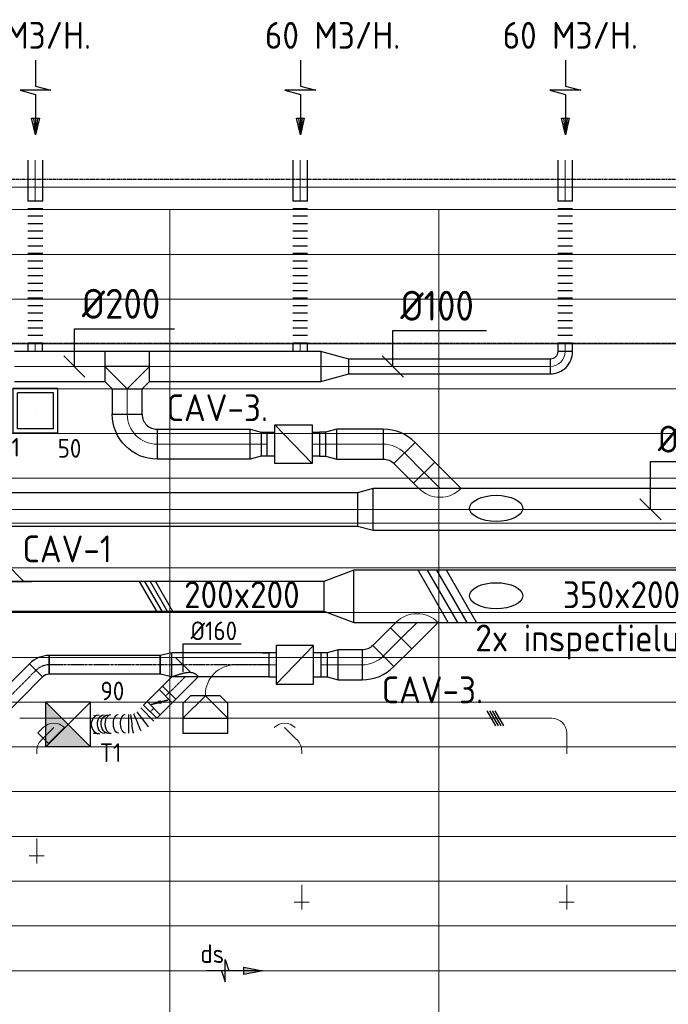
# Model space of a CAD drawing. Header units: millimetres. Extents: x -73785 to 23627, y 5976 to 52620.
# Tile 31 of 56: x -61693 to -57351, y 46022 to 52619. Entities that reach past the tile are written whole.
import ezdxf
from ezdxf.enums import TextEntityAlignment as Align

# ---------------------------------------------------------------- set-up
doc = ezdxf.new("R2010")
doc.units = ezdxf.units.MM
doc.linetypes.add('CENTER2', pattern=[28.575, 19.05, -3.175, 3.175, -3.175])
doc.linetypes.add('HIDDEN', pattern=[9.525, 6.35, -3.175])
for name, color, linetype in [('4plfd', 254, 'Continuous'), ('BALKEN', 7, 'Continuous'), ('WL570---_RETOUR', 100, 'Continuous'), ('WL570---_RETOUR_RST', 3, 'Continuous'), ('WL570---_RETOUR_RST_HL', 1, 'Continuous'), ('WL570---_TOEVOER', 200, 'Continuous'), ('WL570---_TOEVOER_HL', 1, 'Continuous'), ('WL570---_TOEVOER_RST', 200, 'Continuous'), ('WM570---_RETOUR', 2, 'Continuous'), ('WM570---_RETOUR_RST_PR', 1, 'Continuous'), ('WM570---_TOEVOER', 2, 'Continuous'), ('WM570---_TOEVOER_PR', 2, 'Continuous')]:
    doc.layers.add(name, color=color, linetype=linetype)
for name, color, linetype, lineweight in [('WL570---_BESTAAND-HARTLIJN', 161, 'Continuous', 0), ('WL570---_BESTAAND-RETOUR', 140, 'Continuous', 0), ('WL570---_BESTAAND-TOEVOER', 180, 'Continuous', 0), ('WL570---_DEMONTEREN', 10, 'Continuous', 0)]:
    doc.layers.add(name, color=color, linetype=linetype, lineweight=lineweight)
doc.layers.get('WL570---_DEMONTEREN').off()
doc.styles.add('BURO-025', font='ISO96.shx', dxfattribs={"height": 2.5})
doc.styles.add('MAATVOERING', font='ISO')

# ---------------------------------------------------------------- blocks, each defined once
blk = doc.blocks.new('Groep-44')
at = {"color": 8, "linetype": 'Continuous', "lineweight": 13}
for p, q in [((-73154.9, 49899.1), (-11882.7, 49899.1)), ((-73154.9, 49599.1), (-11882.7, 49599.1)), ((-73154.9, 49299.1), (-11882.7, 49299.1)), ((-73154.9, 48999.1), (-11882.7, 48999.1)), ((-73154.9, 48699.1), (-11882.7, 48699.1)), ((-73154.9, 48399.1), (-11882.7, 48399.1)), ((-73154.9, 48399.1), (-11882.7, 48399.1)), ((-73154.9, 48099.1), (-11882.7, 48099.1)), ((-73154.9, 47799.1), (-11882.7, 47799.1)), ((-73154.9, 47499.1), (-11882.7, 47499.1)), ((-73154.9, 47199.1), (-11882.7, 47199.1)), ((-73154.9, 46899.1), (-11882.7, 46899.1)), ((-73154.9, 46599.1), (-11882.7, 46599.1)), ((-73154.9, 46299.1), (-11882.7, 46299.1)), ((-73154.9, 45999.1), (-11882.7, 45999.1)), ((-73154.9, 45699.1), (-11882.7, 45699.1)), ((-73154.9, 45399.1), (-11882.7, 45399.1)), ((-73154.9, 45099.1), (-11882.7, 45099.1))]:
    blk.add_line(p, q, dxfattribs=at)
blk = doc.blocks.new('Groep-50')
at = {"color": 8, "linetype": 'Continuous', "lineweight": 13}
for p, q in [((-73304.9, 50349.1), (-4004.9, 50349.1)), ((-73154.9, 50199.1), (-4154.9, 50199.1)), ((-11854.9, 50199.1), (-65654.9, 50199.1)), ((-62054.9, 50199.1), (-62054.9, 43299.1)), ((-60254.9, 50199.1), (-60254.9, 43299.1))]:
    blk.add_line(p, q, dxfattribs=at)
at = {"color": 8}
blk.add_blockref('Groep-44', (0, 0), dxfattribs=at)
blk = doc.blocks.new('Block plafond 2e verd')
at = {"layer": '4plfd'}
blk.add_blockref('Groep-50', (73180, -19000), dxfattribs=at)
blk = doc.blocks.new('KARH')
for p, q in [((1, 0.5), (0, 0.5)), ((0, -0.5), (1, -0.5))]:
    blk.add_line(p, q)
at = {"invisible_edges": 15}
blk.add_3dface([(0, 0.5), (0, -0.5), (1, -0.5), (1, 0.5)], dxfattribs=at)
blk = doc.blocks.new('KARO')
for p, q in [((1, 0.5), (0, 0.5)), ((0, -0.5), (1, -0.5))]:
    blk.add_line(p, q)
at = {"invisible_edges": 15}
blk.add_3dface([(0, 0.5), (0, -0.5), (1, -0.5), (1, 0.5)], dxfattribs=at)
at = {"layer": 'WL570---_BESTAAND-HARTLIJN'}
blk.add_line((0, 0), (1, 0), dxfattribs=at)
blk = doc.blocks.new('OTS20020020000H')
at = {"layer": 'WL570---_RETOUR'}
blk.add_line((-150, 0), (150, 0), dxfattribs=at)
blk.add_lwpolyline([(-150, -100), (150, -100), (150, 100), (100, 150), (-100, 150), (-150, 100)], close=True, dxfattribs=at)
blk.add_lwpolyline([(-150, 0), (0, 150), (150, 0)], dxfattribs=at)
blk = doc.blocks.new('OBO10000090ZE')
blk.add_lwpolyline([(-50, 0), (50, 0), (50, 100, 1), (-50, 100)], format="xyb", close=True)
at = {"layer": 'WL570---_BESTAAND-HARTLIJN'}
for points in [[(0, 0), (0, 150)], [(-50, 100), (50, 100)]]:
    blk.add_lwpolyline(points, dxfattribs=at)
blk = doc.blocks.new('OBO10000045H')
blk.add_lwpolyline([(50, -41.4, 0.198912), (6.1, 64.6), (-64.6, -6.1, -0.198912), (-50, -41.4)], format="xyb", close=True)
at = {"invisible_edges": 15}
for points in [[(-61.7, -9.3), (14.9, 55), (6.1, 64.6), (-64.6, -6.1)], [(-59, -12.7), (22.9, 44.6), (14.9, 55), (-61.7, -9.3)], [(-56.7, -16.4), (29.9, 33.6), (22.9, 44.6), (-59, -12.7)], [(-54.7, -20.3), (35.9, 22), (29.9, 33.6), (-56.7, -16.4)], [(-53, -24.3), (41, 9.9), (35.9, 22), (-54.7, -20.3)], [(-51.7, -28.5), (44.9, -2.6), (41, 9.9), (-53, -24.3)], [(-50.8, -32.7), (47.7, -15.4), (44.9, -2.6), (-51.7, -28.5)], [(-50.2, -37.1), (49.4, -28.3), (47.7, -15.4), (-50.8, -32.7)], [(-50, -41.4), (50, -41.4), (49.4, -28.3), (-50.2, -37.1)]]:
    blk.add_3dface(points, dxfattribs=at)
at = {"layer": 'WL570---_BESTAAND-HARTLIJN'}
blk.add_arc((-100, -41.4), 100, 0, 45, dxfattribs=at)
blk = doc.blocks.new('OZA1250100045R')
blk.add_lwpolyline([(70.7, 0), (106.1, 35.4), (35.4, 106.1), (-70.7, 0)])
at = {"layer": 'WL570---_BESTAAND-HARTLIJN'}
blk.add_line((0, 0), (70.7, 70.7), dxfattribs=at)
at = {"layer": 'WL570---_BESTAAND-TOEVOER'}
blk.add_arc((0, 70.7), 100, 225, 315, dxfattribs=at)
blk = doc.blocks.new('OSV20012501390G')
blk.add_lwpolyline([(0, -100), (140, -62.5), (140, 62.5), (0, 100)], close=True)
at = {"layer": 'WL570---_BESTAAND-HARTLIJN'}
blk.add_line((0, 0), (140, 0), dxfattribs=at)
blk = doc.blocks.new('FLLINE100')
blk.add_line((0, -50), (0, 50))
blk = doc.blocks.new('OEX10000100000')
at = {"rotation": 90}
for p in [(0, -50), (0, -100), (0, -150), (0, -200), (0, -250), (0, -300), (0, -350), (0, -400), (0, -450), (0, -500), (0, -550), (0, -600), (0, -650), (0, -700), (0, -750), (0, -800), (0, -850), (0, -900), (0, -950), (0, -1000)]:
    blk.add_blockref('FLLINE100', p, dxfattribs=at)
blk = doc.blocks.new('OSV28022401040G')
blk.add_lwpolyline([(0, -140), (104.5, -112), (104.5, 112), (0, 140)], close=True)
at = {"layer": 'WL570---_BESTAAND-HARTLIJN'}
blk.add_line((0, 0), (104.5, 0), dxfattribs=at)
blk = doc.blocks.new('MVLINE')
blk.add_line((35.4, -35.4), (-35.4, 35.4))
blk = doc.blocks.new('AFZPIJL')
for points in [[(0, -10), (0, -6.52), (-2.06, -5.97), (2.06, -5.97), (0, -5.41), (0, 0)], [(-0.26, -2.22), (0, 0)], [(0.26, -2.22), (0, 0)]]:
    blk.add_lwpolyline(points)
blk.add_lwpolyline([(0.52, -2.22), (-0.52, -2.22), (0, 0)], close=True)
blk = doc.blocks.new('VBX1601600016025000')
for points in [[(50, 80), (0, 80), (0, -80), (50, -80)], [(300, -80), (350, -80), (350, 80), (300, 80)]]:
    blk.add_lwpolyline(points)
blk.add_lwpolyline([(50, -130), (300, -130), (300, 130), (50, 130)], close=True)
at = {"layer": 'WL570---_BESTAAND-HARTLIJN'}
blk.add_line((300, 0), (350, 0), dxfattribs=at)
at = {"layer": 'WL570---_BESTAAND-TOEVOER'}
blk.add_line((50, -130), (300, 130), dxfattribs=at)
blk = doc.blocks.new('OBO20000090H')
blk.add_lwpolyline([(100, -200, 0.414214), (-200, 100), (-200, -100, -0.414214), (-100, -200)], format="xyb", close=True)
at = {"invisible_edges": 15}
for points in [[(-182.6, -101.5), (-147.9, 95.4), (-200, 100), (-200, -100)], [(-165.8, -106), (-97.4, 81.9), (-147.9, 95.4), (-182.6, -101.5)], [(-150, -113.4), (-50, 59.8), (-97.4, 81.9), (-165.8, -106)], [(-135.7, -123.4), (-7.2, 29.8), (-50, 59.8), (-150, -113.4)], [(-123.4, -135.7), (29.8, -7.2), (-7.2, 29.8), (-135.7, -123.4)], [(-113.4, -150), (59.8, -50), (29.8, -7.2), (-123.4, -135.7)], [(-106, -165.8), (81.9, -97.4), (59.8, -50), (-113.4, -150)], [(-101.5, -182.6), (95.4, -147.9), (81.9, -97.4), (-106, -165.8)], [(-100, -200), (100, -200), (95.4, -147.9), (-101.5, -182.6)]]:
    blk.add_3dface(points, dxfattribs=at)
at = {"layer": 'WL570---_BESTAAND-HARTLIJN'}
blk.add_arc((-200, -200), 200, 0, 90, dxfattribs=at)
blk = doc.blocks.new('OBO20000045H')
blk.add_lwpolyline([(100, -82.8, 0.198912), (12.1, 129.3), (-129.3, -12.1, -0.198912), (-100, -82.8)], format="xyb", close=True)
at = {"invisible_edges": 15}
for points in [[(-123.4, -18.6), (29.8, 110), (12.1, 129.3), (-129.3, -12.1)], [(-118.1, -25.5), (45.7, 89.2), (29.8, 110), (-123.4, -18.6)], [(-113.4, -32.8), (59.8, 67.2), (45.7, 89.2), (-118.1, -25.5)], [(-109.4, -40.6), (71.9, 43.9), (59.8, 67.2), (-113.4, -32.8)], [(-106, -48.6), (81.9, 19.8), (71.9, 43.9), (-109.4, -40.6)], [(-103.4, -57), (89.8, -5.2), (81.9, 19.8), (-106, -48.6)], [(-101.5, -65.5), (95.4, -30.7), (89.8, -5.2), (-103.4, -57)], [(-100.4, -74.1), (98.9, -56.7), (95.4, -30.7), (-101.5, -65.5)], [(-100, -82.8), (100, -82.8), (98.9, -56.7), (-100.4, -74.1)]]:
    blk.add_3dface(points, dxfattribs=at)
at = {"layer": 'WL570---_BESTAAND-HARTLIJN'}
blk.add_arc((-200, -82.8), 200, 0, 45, dxfattribs=at)
blk = doc.blocks.new('OSV1251000460G')
blk.add_lwpolyline([(0, -62.5), (46.7, -50), (46.7, 50), (0, 62.5)], close=True)
at = {"layer": 'WL570---_BESTAAND-HARTLIJN'}
blk.add_line((0, 0), (46.7, 0), dxfattribs=at)
blk = doc.blocks.new('OBO10000090H')
blk.add_lwpolyline([(50, -100, 0.414214), (-100, 50), (-100, -50, -0.414214), (-50, -100)], format="xyb", close=True)
at = {"invisible_edges": 15}
for points in [[(-91.3, -50.8), (-74, 47.7), (-100, 50), (-100, -50)], [(-82.9, -53), (-48.7, 41), (-74, 47.7), (-91.3, -50.8)], [(-75, -56.7), (-25, 29.9), (-48.7, 41), (-82.9, -53)], [(-67.9, -61.7), (-3.6, 14.9), (-25, 29.9), (-75, -56.7)], [(-61.7, -67.9), (14.9, -3.6), (-3.6, 14.9), (-67.9, -61.7)], [(-56.7, -75), (29.9, -25), (14.9, -3.6), (-61.7, -67.9)], [(-53, -82.9), (41, -48.7), (29.9, -25), (-56.7, -75)], [(-50.8, -91.3), (47.7, -74), (41, -48.7), (-53, -82.9)], [(-50, -100), (50, -100), (47.7, -74), (-50.8, -91.3)]]:
    blk.add_3dface(points, dxfattribs=at)
at = {"layer": 'WL570---_BESTAAND-HARTLIJN'}
blk.add_arc((-100, -100), 100, 0, 90, dxfattribs=at)
blk = doc.blocks.new('OSV2001600740G')
blk.add_lwpolyline([(0, -100), (74.6, -80), (74.6, 80), (0, 100)], close=True)
at = {"layer": 'WL570---_BESTAAND-HARTLIJN'}
blk.add_line((0, 0), (74.6, 0), dxfattribs=at)
blk = doc.blocks.new('VV235020020020002000G')
blk.add_lwpolyline([(0, -175), (200, -100), (200, 100), (0, 175)], close=True)
at = {"invisible_edges": 15}
blk.add_3dface([(0, -175), (200, -100), (200, 100), (0, 175)], dxfattribs=at)
blk = doc.blocks.new('OZA2500200045R')
blk.add_lwpolyline([(141.4, 0), (176.8, 35.4), (35.4, 176.8), (-141.4, 0)])
at = {"layer": 'WL570---_BESTAAND-HARTLIJN'}
blk.add_line((0, 0), (106.1, 106.1), dxfattribs=at)
at = {"layer": 'WL570---_BESTAAND-RETOUR'}
blk.add_arc((0, 141.4), 200, 225, 315, dxfattribs=at)
blk = doc.blocks.new('OSV20010001860G')
blk.add_lwpolyline([(0, -100), (186.6, -50), (186.6, 50), (0, 100)], close=True)
at = {"layer": 'WL570---_BESTAAND-HARTLIJN'}
blk.add_line((0, 0), (186.6, 0), dxfattribs=at)
blk = doc.blocks.new('OAF12500045L')
blk.add_line((-138.4, 0), (138.4, 0))
blk.add_lwpolyline([(-88.4, 0), (-123.7, 35.4), (-35.4, 123.7), (88.4, 0)])
at = {"layer": 'WL570---_BESTAAND-HARTLIJN'}
blk.add_line((-79.5, 79.5), (0, 0), dxfattribs=at)
blk = doc.blocks.new('UISO')
at = {"layer": 'WL570---_TOEVOER'}
for p, q in [((0, 0.36), (1, 0.937)), ((0, 0.18), (1, 0.757)), ((0, 0), (1, 0.577)), ((0, -0.18), (1, 0.397))]:
    blk.add_line(p, q, dxfattribs=at)
blk = doc.blocks.new('A$C37643571')
at = {"layer": 'WL570---_RETOUR'}
for p, xscale, yscale, zscale, rotation in [((100, 555.5), 170.7703140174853, 200, 200, 90), ((300, 355.5), -622.0802183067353, 200, 200, 179.9999999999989), ((997, 355.5), -41.65426006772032, 160, 160, 179.9999999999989), ((1427.5, 355.5), 41.65426006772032, 160, 160, 179.9999999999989), ((1814.1, 355.5), 311.9850505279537, 200, 200, 180), ((2087.8, 164.6), 187.0312133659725, 200, 200, 134.999999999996)]:
    blk.add_blockref('KARO', p, dxfattribs=dict(at, xscale=xscale, yscale=yscale, zscale=zscale, rotation=rotation))
at = {"layer": 'WL570---_RETOUR', "xscale": -1}
for name, p, rotation in [('OBO20000090H', (100, 355.5), 89.99999999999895), ('VBX1601600016025000', (1037.2, 355.5), 180.0000000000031), ('OSV2001600740G', (922.3, 355.5), 179.9999999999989), ('OZA2500200045R', (2193.9, 58.6), 359.999999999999)]:
    blk.add_blockref(name, p, dxfattribs=dict(at, rotation=rotation))
at = {"layer": 'WL570---_RETOUR'}
for name, p, rotation in [('OBO20000045H', (1897, 355.5), 44.99999999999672), ('OSV2001600740G', (1502.1, 355.5), 179.9999999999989)]:
    blk.add_blockref(name, p, dxfattribs=dict(at, rotation=rotation))
at = {"layer": 'WM570---_RETOUR', "style": 'MAATVOERING'}
blk.add_text('CAV-3.', height=180, dxfattribs=at).set_placement((363.7, 509.6))
blk = doc.blocks.new('*U379')
at = {"color": 0, "ltscale": 10}
for p, q in [((0, 62.5, -2700), (0, -62.5, -2700)), ((26.1, 62.5, -2700), (26.1, -62.5, -2700)), ((368.8, -159.4, -2700), (364.8, -163.4, -2700)), ((257.4, -226, -2700), (258.8, -227.3, -2700)), ((283.8, -244.4, -2700), (280.4, -247.7, -2700))]:
    blk.add_line(p, q, dxfattribs=at)
for centre, major_axis, ratio, start_param, end_param in [((71.7, 0, -2700), (8.2, 62.5), 0.004891, 3.140949, 6.282542), ((143.1, -29.5, -2700), (38.3, 50), 0.022814, 3.138591, 6.280184), ((243.4, -127.1, -2700), (-43.1, -45.2), 0.651453, 0.00466, 3.146253), ((300, -180.3, -2700), (-41.9, -46.4), 0.872035, 0.017676, 3.123917)]:
    blk.add_ellipse(centre, major_axis=major_axis, ratio=ratio, start_param=start_param, end_param=end_param, dxfattribs=at)
at = {"color": 0, "ltscale": 10, "extrusion": (0, 0, -1)}
for centre, major_axis, ratio, start_param, end_param in [((109.3, -10.1, -2700), (-24.1, -58.2), 0.014341, 3.139706, 6.281299), ((156.9, -43.3, -2700), (44.2, 44.2), 0.026728, 0, 3.141593), ((174.1, -60, -2700), (43.5, 44.9), 0.520047, 0, 3.141593), ((208.5, -93.3, -2700), (43.5, 44.9), 0.520047, 0, 3.141593), ((257.3, -140.1, -2700), (42.8, 45.5), 0.752734, 0, 3.141593), ((275.6, -157.4, -2700), (42.8, 45.5), 0.752734, 0, 3.141593), ((306.7, -186.1, -2700), (2.2, -62.6), 0.995143, 3.888995, 4.376503), ((306.7, -186.1, -2700), (2.2, -62.6), 0.995143, 0.411877, 0.747403)]:
    blk.add_ellipse(centre, major_axis=major_axis, ratio=ratio, start_param=start_param, end_param=end_param, dxfattribs=at)
at = {"layer": 'WM570---_TOEVOER_PR', "color": 2, "style": 'BURO-025'}
blk.add_attdef('POSNR', text='', height=125, dxfattribs=at).set_placement((0, 0), align=Align.MIDDLE)
blk = doc.blocks.new('*U380')
at = {"color": 0, "ltscale": 10}
for p, q in [((0, 62.5, -2700), (34, 62.5, -2700)), ((0, -62.5, -2700), (0, 62.5, -2700)), ((0, -62.5, -2700), (34, -62.5, -2700))]:
    blk.add_line(p, q, dxfattribs=at)
at = {"layer": 'WL570---_TOEVOER_HL', "linetype": 'CENTER2'}
blk.add_line((0, 0, -2700), (34, 0, -2700), dxfattribs=at)
at = {"layer": 'WM570---_TOEVOER_PR', "color": 2, "style": 'BURO-025'}
blk.add_attdef('POSNR', text='', height=125, dxfattribs=at).set_placement((0, 0), align=Align.MIDDLE)
blk = doc.blocks.new('*U381')
at = {"color": 0, "ltscale": 10}
for p, q in [((0, 88.4, -2700), (150.4, -62.1, -2700)), ((150.4, -62.1, -2700), (62.1, -150.4, -2700)), ((0, -88.4, -2700), (62.1, -150.4, -2700))]:
    blk.add_line(p, q, dxfattribs=at)
blk.add_spline([(-0.3, -87.7, -2700), (-1, -85.6, -2700), (-2.2, -82.1, -2700), (-3.9, -77.3, -2700), (-6, -71.3, -2700), (-8.4, -64.1, -2700), (-11.1, -55.9, -2700), (-14.1, -46.8, -2700), (-17.1, -37, -2700), (-20.1, -26.6, -2700), (-23, -15.9, -2700), (-25.5, -5.1, -2700), (-27.7, 5.5, -2700), (-29.2, 15.8, -2700), (-30, 25.5, -2700), (-30, 34.4, -2700), (-29.2, 42.6, -2700), (-27.7, 49.8, -2700), (-25.5, 56.2, -2700), (-23, 61.9, -2700), (-20.1, 66.9, -2700), (-17.1, 71.2, -2700), (-14.1, 75, -2700), (-11.1, 78.2, -2700), (-8.4, 81, -2700), (-6, 83.3, -2700), (-3.9, 85.1, -2700), (-2.2, 86.6, -2700), (-1, 87.6, -2700), (-0.3, 88.2, -2700), (0, 88.4, -2700)], degree=3, dxfattribs=at)
at = {"layer": 'WL570---_TOEVOER_HL', "linetype": 'CENTER2'}
blk.add_line((0, 0, -2700), (106.3, -106.3, -2700), dxfattribs=at)
at = {"layer": 'WM570---_TOEVOER_PR', "color": 2, "style": 'BURO-025'}
blk.add_attdef('POSNR', text='', height=125, dxfattribs=at).set_placement((0, 0), align=Align.MIDDLE)
blk = doc.blocks.new('*U382')
at = {"ltscale": 10}
for p, q in [((-56.4, 62.5, -2700), (56.5, 62.5, -2700)), ((-56.4, -62.5, -2700), (-56.4, 62.5, -2700)), ((-49.4, 27.3, -2700), (-48.4, 29.1, -2700)), ((48.4, -29.1, -2700), (-49.4, 27.3, -2700)), ((49.4, -27.3, -2700), (-48.4, 29.1, -2700)), ((56.5, 62.5, -2700), (56.5, -62.5, -2700)), ((-56.4, -62.5, -2700), (56.5, -62.5, -2700)), ((48.4, -29.1, -2700), (49.4, -27.3, -2700))]:
    blk.add_line(p, q, dxfattribs=at)
blk.add_circle((0, 0, -2700), 9.41, dxfattribs=at)
at = {"layer": 'WL570---_TOEVOER', "color": 2, "style": 'BURO-025'}
blk.add_attdef('I', text='', height=125, dxfattribs=at).set_placement((0, 0), align=Align.MIDDLE)
at = {"layer": 'WM570---_TOEVOER_PR', "color": 2, "style": 'BURO-025'}
blk.add_attdef('POSNR', text='', height=125, dxfattribs=at).set_placement((0, 0), align=Align.MIDDLE)
blk = doc.blocks.new('*U383')
at = {"color": 0, "ltscale": 10}
for p, q in [((0, 62.5, -2700), (34, 62.5, -2700)), ((34, 62.5, -2700), (34, -62.5, -2700)), ((0, -62.5, -2700), (34, -62.5, -2700))]:
    blk.add_line(p, q, dxfattribs=at)
at = {"layer": 'WL570---_TOEVOER_HL', "linetype": 'CENTER2'}
blk.add_line((0, 0, -2700), (34, 0, -2700), dxfattribs=at)
at = {"layer": 'WM570---_TOEVOER_PR', "color": 2, "style": 'BURO-025'}
blk.add_attdef('POSNR', text='', height=125, dxfattribs=at).set_placement((0, 0), align=Align.MIDDLE)
blk = doc.blocks.new('*U384')
at = {"color": 0, "ltscale": 10}
for p, q in [((0, 80, -2700), (648.2, 80, -2700)), ((0, -80, -2700), (0, 80, -2700)), ((648.2, 80, -2700), (648.2, -80, -2700)), ((0, -80, -2700), (648.2, -80, -2700))]:
    blk.add_line(p, q, dxfattribs=at)
at = {"layer": 'WL570---_TOEVOER_HL', "linetype": 'CENTER2'}
blk.add_line((0, 0, -2700), (648.2, 0, -2700), dxfattribs=at)
at = {"layer": 'WM570---_TOEVOER_PR', "color": 2, "style": 'BURO-025'}
blk.add_attdef('POSNR', text='', height=125, dxfattribs=at).set_placement((0, 0), align=Align.MIDDLE)
blk = doc.blocks.new('*U385')
at = {"color": 0, "ltscale": 10}
for p, q in [((150, 150, -2500), (-150, 150, -2500)), ((-150, -150, -2500), (-150, 150, -2500)), ((150, -150, -2500), (-150, 150, -2500)), ((-150, -150, -2500), (150, 150, -2500)), ((150, -150, -2500), (150, 150, -2500)), ((150, -150, -2500), (-150, -150, -2500))]:
    blk.add_line(p, q, dxfattribs=at)
at = {"layer": 'WL570---_TOEVOER_HL', "linetype": 'CENTER2'}
blk.add_circle((0, 0, -2500), 0.075, dxfattribs=at)
at = {"layer": 'WL570---_TOEVOER', "color": 2, "style": 'BURO-025'}
for tag in ['MC', 'Q']:
    blk.add_attdef(tag, text='', height=125, dxfattribs=at).set_placement((0, 0), align=Align.MIDDLE)
at = {"layer": 'WM570---_TOEVOER_PR', "color": 2, "style": 'BURO-025'}
blk.add_attdef('POSNR', text='', height=125, dxfattribs=at).set_placement((0, 0), align=Align.MIDDLE)
blk = doc.blocks.new('*U388')
at = {"color": 0, "ltscale": 10}
for p, q in [((0, 62.5, -2700), (885.9, 62.5, -2700)), ((0, -62.5, -2700), (0, 62.5, -2700)), ((885.9, 62.5, -2700), (885.9, -62.5, -2700)), ((0, -62.5, -2700), (885.9, -62.5, -2700))]:
    blk.add_line(p, q, dxfattribs=at)
at = {"layer": 'WL570---_TOEVOER_HL', "linetype": 'CENTER2'}
blk.add_line((0, 0, -2700), (885.9, 0, -2700), dxfattribs=at)
at = {"layer": 'WM570---_TOEVOER_PR', "color": 2, "style": 'BURO-025'}
blk.add_attdef('POSNR', text='', height=125, dxfattribs=at).set_placement((0, 0), align=Align.MIDDLE)
blk = doc.blocks.new('*U389')
at = {"color": 0, "ltscale": 10}
for p, q in [((-7.6, 80.8, -2700), (80.8, -7.6, -2700)), ((-51.8, -62.5, -2700), (-51.8, 62.5, -2700))]:
    blk.add_line(p, q, dxfattribs=at)
for radius in [62.6, 187.6]:
    blk.add_arc((-51.8, 125.1, -2700), radius, 270, 315, dxfattribs=at)
at = {"layer": 'WL570---_TOEVOER_HL', "linetype": 'CENTER2'}
blk.add_arc((-51.8, 125.1, -2700), 125.1, 270, 315, dxfattribs=at)
at = {"layer": 'WM570---_TOEVOER_PR', "color": 2, "style": 'BURO-025'}
blk.add_attdef('POSNR', text='', height=125, dxfattribs=at).set_placement((0, 0), align=Align.MIDDLE)
blk = doc.blocks.new('*U390')
at = {"color": 0, "ltscale": 10}
for p, q in [((0, 62.5, -2700), (743, 62.5, -2700)), ((0, -62.5, -2700), (0, 62.5, -2700)), ((743, 62.5, -2700), (743, -62.5, -2700)), ((0, -62.5, -2700), (743, -62.5, -2700))]:
    blk.add_line(p, q, dxfattribs=at)
at = {"layer": 'WL570---_TOEVOER_HL', "linetype": 'CENTER2'}
blk.add_line((0, 0, -2700), (743, 0, -2700), dxfattribs=at)
at = {"layer": 'WM570---_TOEVOER_PR', "color": 2, "style": 'BURO-025'}
blk.add_attdef('POSNR', text='', height=125, dxfattribs=at).set_placement((0, 0), align=Align.MIDDLE)
blk = doc.blocks.new('*U391')
at = {"color": 0, "ltscale": 10}
for p, q in [((0, 80, -2700), (78.2, 62.5, -2700)), ((0, 80, -2700), (0, -80, -2700)), ((78.2, 62.5, -2700), (78.2, -62.5, -2700)), ((0, -80, -2700), (78.2, -62.5, -2700))]:
    blk.add_line(p, q, dxfattribs=at)
at = {"layer": 'WL570---_TOEVOER_HL', "linetype": 'CENTER2'}
blk.add_line((0, 0, -2700), (78.2, 0, -2700), dxfattribs=at)
for centre in [(0, 0, -2700), (78.2, 0, -2700)]:
    blk.add_circle(centre, 0.075, dxfattribs=at)
at = {"layer": 'WM570---_TOEVOER_PR', "color": 2, "style": 'BURO-025'}
blk.add_attdef('POSNR', text='', height=125, dxfattribs=at).set_placement((0, 0), align=Align.MIDDLE)
blk = doc.blocks.new('*U474')
at = {"color": 0, "ltscale": 10}
for p, q in [((149, 149, -150), (-149, 149, -150)), ((-149, -149, -150), (-149, 149, -150)), ((149, -149, -150), (149, 149, -150)), ((120, 120, -150), (-120, 120, -150)), ((-120, -120, -150), (-120, 120, -150)), ((120, -120, -150), (120, 120, -150)), ((120, -120, -150), (-120, -120, -150)), ((149, -149, -150), (-149, -149, -150))]:
    blk.add_line(p, q, dxfattribs=at)
at = {"layer": 'WL570---_RETOUR_RST_HL', "linetype": 'CENTER2'}
blk.add_circle((0, 0, -150), 0.075, dxfattribs=at)
at = {"layer": 'WL570---_RETOUR_RST', "color": 2, "style": 'BURO-025'}
for tag in ['MC', 'Q']:
    blk.add_attdef(tag, text='', height=125, dxfattribs=at).set_placement((0, 0), align=Align.MIDDLE)
at = {"layer": 'WM570---_RETOUR_RST_PR', "color": 2, "style": 'BURO-025'}
blk.add_attdef('POSNR', text='', height=125, dxfattribs=at).set_placement((0, 0), align=Align.MIDDLE)
blk = doc.blocks.new('LU-PIJL6')
at = {"color": 0, "linetype": 'Continuous'}
for p, q in [((-5, -1.5), (-5, 1.5)), ((-5, 1.5), (-4.5, 0)), ((0, 0), (-7.5, 0)), ((-5.5, 0), (-5, -1.5)), ((-2.5, -0.5), (-2.5, 0.5)), ((-2.5, 0.5), (0, 0)), ((0, 0), (-2.5, -0.5))]:
    blk.add_line(p, q, dxfattribs=at)
blk.add_solid([(-2.5, 0.5), (-2.5, -0.5), (0, 0)], dxfattribs=at)
blk = doc.blocks.new('*U538')
at = {"layer": 'WM570---_TOEVOER', "color": 0, "ltscale": 10}
for p, q in [((0, 140.3), (389.3, 140.3)), ((0, -50), (0, 140.3)), ((50, -50), (-50, 50))]:
    blk.add_line(p, q, dxfattribs=at)
at = {"layer": 'WM570---_TOEVOER', "color": 0, "style": 'BURO-025'}
blk.add_text('%%c160', height=125, dxfattribs=at).set_placement((50, 165.3))

msp = doc.modelspace()

# ---------------------------------------------------------------- hatches: boundary and pattern name
at = {"layer": 'WL570---_TOEVOER_RST'}
for points in [[(-61518.4, 47746.5), (-61368.4, 47896.3), (-61518.4, 48046.2)], [(-61218.7, 47746.3), (-61368.4, 47896.3), (-61518.4, 47746.3)]]:
    msp.add_hatch(color=256, dxfattribs=at).paths.add_polyline_path(points)

# ---------------------------------------------------------------- linework, layer by layer
at = {"layer": 'BALKEN', "color": 2, "linetype": 'HIDDEN'}
for p, q in [((-71835, 51551.1), (-2746.7, 51551.1)), ((-71835, 50451.1), (-2746.7, 50451.1))]:
    msp.add_line(p, q, dxfattribs=at)
at = {"layer": 'WL570---_RETOUR'}
msp.add_ellipse((-58503.5, 49344.5), major_axis=(-178.4, 0), ratio=0.489711, dxfattribs=at)
at = {"layer": 'WL570---_TOEVOER'}
msp.add_ellipse((-58503.5, 48758.9), major_axis=(-178.4, 0), ratio=0.489711, dxfattribs=at)
at = {"layer": 'WM570---_RETOUR'}
for points in [[(-61326.7, 50295.2), (-61326.7, 50548.4), (-60657.7, 50548.4)], [(-59194.8, 50295.2), (-59194.8, 50535.4), (-58568.6, 50535.4)], [(-57470.9, 49337.5), (-57470.9, 49658.2), (-56865.7, 49658.2)]]:
    msp.add_lwpolyline(points, dxfattribs=at)

# ---------------------------------------------------------------- block references
at = {"layer": 'WL570---_DEMONTEREN'}
for name, p, rotation in [('OBO20000090H', (-60450, 48296.1), 90), ('OSV20012501390G', (-61055.2, 47938), 180), ('OBO10000045H', (-61578.8, 47761.2), 135.0000000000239), ('OBO10000090ZE', (-61578.8, 47115.9), 180), ('OBO10000090ZE', (-59805.1, 46805.9), 180), ('OBO10000090ZE', (-58031.4, 46805.9), 180)]:
    msp.add_blockref(name, p, dxfattribs=dict(at, rotation=rotation))
for p, xscale, yscale, zscale in [((-60250, 48296.1), 109.7746001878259, 200, 200), ((-61055.2, 47938), 455.1940389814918, 200, 200), ((-58131.4, 47938), -1512.989714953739, 100, 100)]:
    msp.add_blockref('KARO', p, dxfattribs=dict(at, xscale=xscale, yscale=yscale, zscale=zscale))
at = {"layer": 'WL570---_DEMONTEREN', "xscale": -1}
for name, p, rotation in [('OSV2001600740G', (-60140.9, 48296.1), 180), ('OSV20012501390G', (-60166.4, 47938), 180), ('OSV1251000460G', (-59691.1, 47938), 180), ('OBO10000090H', (-58031.4, 47938), 270), ('OZA1250100045R', (-59919.4, 47875.5), 180), ('OBO10000045H', (-59805.1, 47761.2), 224.9999999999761)]:
    msp.add_blockref(name, p, dxfattribs=dict(at, rotation=rotation))
at = {"layer": 'WL570---_DEMONTEREN'}
for name, p, xscale, yscale, zscale, rotation in [('KARO', (-60450, 48096.1), 8.033562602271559, 200, 200, 270), ('KARO', (-60166.4, 47938), 134.070819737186, 200, 200, 180), ('KARO', (-61195.2, 47938), 497.6400919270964, 125, 125, 180), ('KARO', (-59691.1, 47938), 336.4715324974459, 125, 125, 180), ('UISO', (-58470.5, 47888), 100, 100, 100, 90), ('KARO', (-61549.5, 47790.5), 20.25322287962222, 100, 100, 45.00000000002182), ('KARO', (-59834.4, 47790.5), -20.25322287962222, 100, 100, 314.9999999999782), ('KARO', (-58031.4, 47699.4), -138.5896735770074, 100, 100, 270), ('KARO', (-61578.8, 47699.4), 20.34712610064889, 100, 100, 90), ('KARO', (-59805.1, 47699.4), -20.34712610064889, 100, 100, 270), ('KARO', (-61578.8, 47115.9), 16.03765465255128, 100, 100, 90), ('KARO', (-59805.1, 46805.9), 16.03765465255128, 100, 100, 90), ('KARO', (-58031.4, 46805.9), 16.03765465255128, 100, 100, 90)]:
    msp.add_blockref(name, p, dxfattribs=dict(at, xscale=xscale, yscale=yscale, zscale=zscale, rotation=rotation))
msp.add_blockref('OTS20020020000H', (-60450, 47938), dxfattribs=at)
at = {"layer": 'WL570---_RETOUR'}
for name, p, xscale, yscale, zscale, rotation in [('AFZPIJL', (-61587.3, 51847.2), 50, 50, 50, 180), ('AFZPIJL', (-59814.3, 51847.2), 50, 50, 50, 180), ('AFZPIJL', (-58040.6, 51847.2), 50, 50, 50, 180), ('KARO', (-61588.5, 51402.4), 275.9456809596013, 100, 100, 90), ('KARO', (-59815.5, 51402.4), 275.9456809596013, 100, 100, 90), ('KARO', (-58041.8, 51402.4), 275.9456809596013, 100, 100, 90), ('KARO', (-61589.2, 50451.8), 56.74591008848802, 100, 100, 270), ('KARO', (-59815.5, 50451.8), 56.29579252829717, 100, 100, 270), ('KARO', (-58041.8, 50451.8), 56.55323533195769, 100, 100, 270), ('KARO', (-59676.5, 50295.2), 1145.605224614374, 200, 200, 180), ('KARO', (-58141.8, 50295.2), 1348.069124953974, 100, 100, 180), ('KARO', (-56932.8, 49337.5), 2394.958959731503, 280, 280, 180)]:
    msp.add_blockref(name, p, dxfattribs=dict(at, xscale=xscale, yscale=yscale, zscale=zscale, rotation=rotation))
for name, p in [('OEX10000100000', (-61588.5, 51451.8)), ('OEX10000100000', (-59815.5, 51451.8)), ('OEX10000100000', (-58041.8, 51451.8)), ('OSV20010001860G', (-59676.5, 50295.2))]:
    msp.add_blockref(name, p, dxfattribs=at)
for name, p, xscale, yscale, zscale in [('KARO', (-61728.2, 50295.2), 605.3762960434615, 200, 200), ('KARO', (-64481.3, 49337.5), 5049.103012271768, 224, 224), ('LU-PIJL6', (-60068.2, 46246.3), 50, 50, 50)]:
    msp.add_blockref(name, p, dxfattribs=dict(at, xscale=xscale, yscale=yscale, zscale=zscale))
for name, p, rotation in [('OTS20020020000H', (-60973.1, 50295.2), 180), ('OBO10000090H', (-58041.8, 50295.2), 270), ('OSV28022401040G', (-59327.7, 49337.5), 180)]:
    msp.add_blockref(name, p, dxfattribs=dict(at, rotation=rotation))
ref = msp.add_blockref('*U474', (-61587.2, 49997.9, 2500), dxfattribs=at)
ref.add_attrib('Q', '50', dxfattribs={"layer": 'WL570---_RETOUR_RST', "color": 2, "height": 125, "style": 'BURO-025'}).set_placement((-61359.6, 49746.8, 2350), align=Align.MIDDLE)
ref.add_attrib('MC', 'R1', dxfattribs={"layer": 'WL570---_RETOUR_RST', "color": 2, "height": 125, "style": 'BURO-025'}).set_placement((-61766, 49753.9, 2350), align=Align.MIDDLE)
at = {"layer": 'WL570---_TOEVOER'}
for name, p in [('A$C37643571', (-61073.1, 49419)), ('OAF12500045L', (-61752.9, 48855.3))]:
    msp.add_blockref(name, p, dxfattribs=at)
for name, p, rotation in [('VV235020020020002000G', (-59457.4, 48755.3), 180), ('OZA2500200045R', (-59033.3, 48580.3), 180), ('VBX1601600016025000', (-59676, 48296.1), 179.9999999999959), ('OBO20000045H', (-59317.6, 48296.1), 270), ('*U389', (-61547.1, 48296.1, 2700), 180), ('*U390', (-60752.3, 48296.1, 2700), 180), ('*U391', (-60674.1, 48296.1, 2700), 180), ('*U384', (-60026, 48296.1, 2700), 180), ('OSV2001600740G', (-59561.1, 48296.1), 180), ('*U388', (-61583.7, 48259.4, 2700), 225), ('*U381', (-60585.7, 48216.1, 2700), 270), ('*U379', (-60819.9, 47981.9, 2700), 225.0000000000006), ('*U382', (-60755.9, 48045.9, 2700), 225.0000000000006), ('*U380', (-60692, 48109.8, 2700), 225.0000000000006), ('*U383', (-60795.9, 48006, 2700), 225.0000000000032), ('OZA1250100045R', (-61464.5, 47875.5), 180)]:
    msp.add_blockref(name, p, dxfattribs=dict(at, rotation=rotation))
at = {"layer": 'WL570---_TOEVOER', "xscale": 2516.303656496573, "yscale": 350, "zscale": 200}
msp.add_blockref('KARH', (-59457.4, 48755.3), dxfattribs=at)
at = {"layer": 'WL570---_TOEVOER'}
for name, p, xscale, yscale, zscale, rotation in [('UISO', (-58698, 48580.3), 350, 350, 350, 90), ('KARH', (-59657.4, 48755.3), 2434.674305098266, 200, 200, 180), ('UISO', (-60856.5, 48855.3), 200, 200, 200, 270), ('KARO', (-59259.1, 48354.6), 169.1968449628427, 200, 200, 45.00000000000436), ('KARO', (-60066.2, 48296.1), -41.65426006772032, 160, 160, 180), ('KARO', (-59635.7, 48296.1), 41.65426006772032, 160, 160, 180), ('KARO', (-59400.5, 48296.1), 160.6047807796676, 200, 200, 180)]:
    msp.add_blockref(name, p, dxfattribs=dict(at, xscale=xscale, yscale=yscale, zscale=zscale, rotation=rotation))
ref = msp.add_blockref('*U385', (-61368.4, 47896.3, 2500), dxfattribs=at)
ref.add_attrib('Q', '90', (-61152.5, 48058.2), dxfattribs={"color": 2, "height": 125, "style": 'BURO-025'})
ref.add_attrib('MC', 'T1', (-61156.8, 47645.2), dxfattribs={"color": 2, "height": 125, "style": 'BURO-025'})
at = {"layer": 'WM570---_RETOUR'}
msp.add_blockref('Block plafond 2e verd', (-71812.3, 20147.2), dxfattribs=at)
at = {"layer": 'WM570---_RETOUR', "xscale": 2, "yscale": 2, "zscale": 2}
for p in [(-61326.7, 50295.2), (-59194.8, 50295.2), (-57470.9, 49337.5)]:
    msp.add_blockref('MVLINE', p, dxfattribs=at)
at = {"layer": 'WM570---_TOEVOER'}
msp.add_blockref('*U538', (-60599.4, 48296.1, 2700), dxfattribs=at)

# ---------------------------------------------------------------- texts
at = {"layer": 'WM570---_RETOUR', "style": 'MAATVOERING'}
for s, height, p in [('60 M3/H.', 180, (-62121.3, 52423.7)), ('60 M3/H.', 180, (-60051.6, 52423.7)), ('60 M3/H.', 180, (-58460.5, 52423.7)), ('%%c200', 200, (-61276.7, 50615)), ('%%c100', 200, (-59144.8, 50602.1)), ('%%c280', 180, (-57420.9, 49718.2))]:
    msp.add_text(s, height=height, dxfattribs=at).set_placement(p)
at = {"layer": 'WM570---_TOEVOER', "style": 'MAATVOERING'}
for s, p in [('CAV-1', (-61674, 48982.8)), ('200x200', (-60592.8, 48676)), ('350x200', (-58056.6, 48676)), ('2x inspectieluik.', (-58642.9, 48386.1)), ('CAV-3.', (-59269.6, 48038.4))]:
    msp.add_text(s, height=180, dxfattribs=at).set_placement(p)
at = {"layer": 'WM570---_TOEVOER', "lineweight": 0, "style": 'BURO-025'}
msp.add_text('ds', height=125, dxfattribs=at).set_placement((-60484, 46298.3))

doc.saveas('drawing.dxf')
